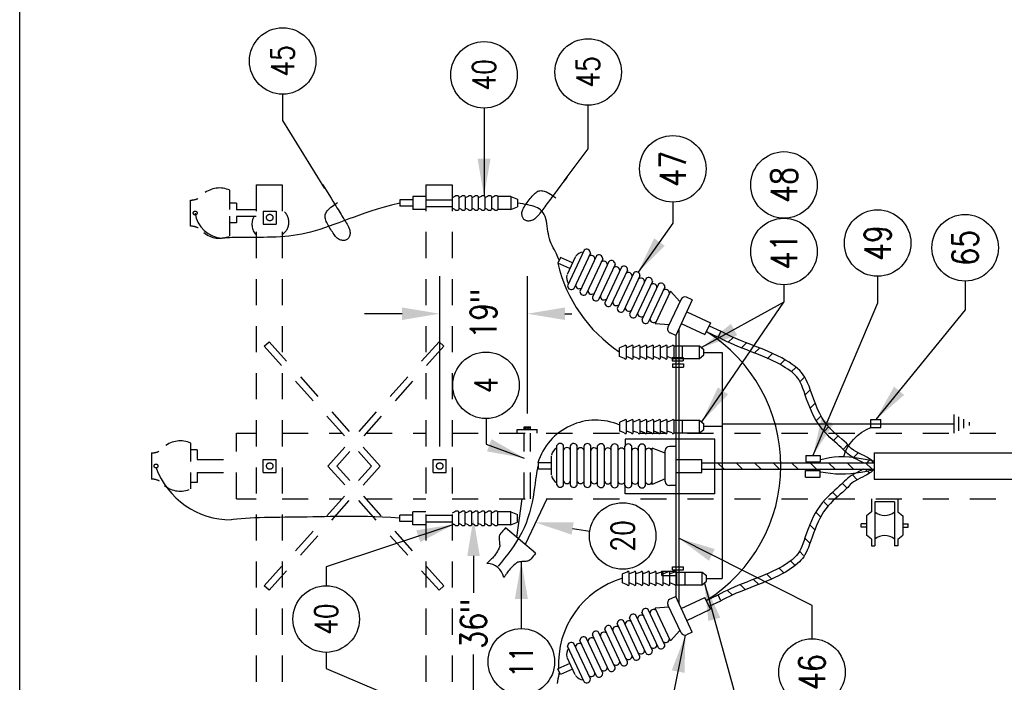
# Model space of a CAD drawing. Extents: x 0 to 7.1, y 0 to 9.85.
# Tile 2 of 4: x 0 to 4.71, y 1.77 to 4.94. Entities that reach past the tile are written whole.
import ezdxf
from ezdxf.enums import TextEntityAlignment as Align

# ---------------------------------------------------------------- set-up
doc = ezdxf.new("R2010")
doc.units = 0
doc.header["$MEASUREMENT"] = 0
doc.linetypes.add('HIDDEN2', pattern=[0.1875, 0.125, -0.0625])
doc.layers.get('0').update_dxf_attribs({"color": 2, "linetype": 'CONTINUOUS'})
doc.layers.add('E-DETL', color=2, linetype='CONTINUOUS')
doc.layers.add('E-DETL-TEXT', color=3, linetype='CONTINUOUS')
doc.styles.add('ROMANS', font='ROMANS.SHX', dxfattribs={"width": 0.8, "height": 0.109375})
doc.styles.get("Standard").update_dxf_attribs({"font": 'ROMANS.SHX', "width": 0.8, "height": 0.125})
doc.dimstyles.get("Standard").update_dxf_attribs({"dimtxt": 0.18, "dimasz": 0.18, "dimexe": 0.18, "dimexo": 0.0625, "dimgap": 0.09, "dimtad": 0, "dimtih": 1, "dimtoh": 1, "dimdec": 4, "dimzin": 0, "dimdsep": 46, "dimtxsty": 'Standard', "dimcen": 0.09, "dimadec": 0, "dimazin": 0, "dimtfac": 1, "dimtdec": 4, "dimtofl": 0, "dimtmove": 0, "dimatfit": 3, "dimfxl": 0, "dimtolj": 1, "dimtzin": 0, "dimarcsym": 0})

# ---------------------------------------------------------------- blocks, each defined once
blk = doc.blocks.new('LOOP')
at = {"color": 0, "linetype": 'Continuous'}
blk.add_lwpolyline([(-1.119, 0), (-1.115, 0), (-0.947, 0), (-0.809, 0), (-0.694, 0), (-0.6, 0), (-0.523, 0), (-0.456, 0), (-0.397, 0), (-0.341, 0), (-0.288, 0), (-0.238, 0), (-0.189, 0), (-0.142, 0), (-0.097, 0), (-0.053, 0), (-0.01, 0), (0.033, 0), (0.074, 0), (0.114, -0.001), (0.153, -0.003), (0.19, -0.006), (0.226, -0.011), (0.259, -0.017), (0.289, -0.025), (0.317, -0.036), (0.343, -0.048), (0.365, -0.063), (0.386, -0.079), (0.403, -0.095), (0.419, -0.113), (0.432, -0.131), (0.442, -0.15), (0.45, -0.168), (0.456, -0.186), (0.46, -0.204), (0.461, -0.223), (0.46, -0.241), (0.456, -0.259), (0.45, -0.277), (0.442, -0.295), (0.432, -0.313), (0.419, -0.331), (0.404, -0.348), (0.387, -0.365), (0.367, -0.38), (0.345, -0.394), (0.32, -0.406), (0.293, -0.416), (0.264, -0.425), (0.232, -0.431), (0.198, -0.435), (0.162, -0.438), (0.124, -0.44), (0.086, -0.441), (0.045, -0.441), (0.004, -0.441), (-0.038, -0.441), (-0.08, -0.441), (-0.122, -0.44), (-0.163, -0.438), (-0.202, -0.435), (-0.24, -0.43), (-0.275, -0.424), (-0.307, -0.416), (-0.336, -0.405), (-0.362, -0.392), (-0.384, -0.377), (-0.404, -0.359), (-0.421, -0.339), (-0.436, -0.316), (-0.45, -0.292), (-0.461, -0.264), (-0.471, -0.235), (-0.48, -0.202), (-0.488, -0.166), (-0.494, -0.125), (-0.499, -0.08), (-0.502, -0.03), (-0.505, 0.027), (-0.505, 0.09)], dxfattribs=at)

msp = doc.modelspace()

# ---------------------------------------------------------------- linework, layer by layer
at = {"layer": 'E-DETL'}
for p, q in [((0, 0), (0, 9.8484)), ((3.2826, 3.4489), (3.3392, 3.4225)), ((3.2958, 3.4772), (3.3524, 3.4508)), ((3.3524, 3.4508), (3.3392, 3.4225)), ((3.3879, 3.3979), (3.4115, 3.4214)), ((3.4501, 3.3717), (3.4742, 3.3958)), ((3.2708, 3.3494), (3.3592, 3.3494)), ((3.3592, 3.3494), (3.3592, 2.2697)), ((3.5122, 3.3454), (3.537, 3.3702)), ((3.5741, 3.3189), (3.5997, 3.3446)), ((3.6353, 3.2917), (3.6574, 3.3138)), ((3.6885, 3.2566), (3.71, 3.2781)), ((3.7297, 3.2093), (3.7515, 3.2312)), ((3.7552, 3.1465), (3.7799, 3.1712)), ((3.7797, 3.0826), (3.8052, 3.1081)), ((3.8099, 3.0244), (3.832, 3.0465)), ((4.0685, 3.0286), (4.1164, 3.0286)), ((4.0685, 2.9913), (4.0685, 3.0286)), ((4.1164, 2.9913), (4.1164, 3.0286)), ((4.4682, 2.9638), (4.4682, 3.0533)), ((4.4899, 2.9748), (4.4899, 3.0423)), ((4.5141, 2.9871), (4.5141, 3.0301)), ((4.5408, 3.0006), (4.5408, 3.0165)), ((3.2705, 2.9967), (3.3592, 2.9967)), ((3.3595, 3.0084), (4.4669, 3.0084)), ((3.8473, 2.9734), (3.8688, 2.9949)), ((4.0685, 2.9913), (4.1164, 2.9913)), ((2.8942, 2.9344), (2.8942, 2.9012)), ((3.3238, 2.9344), (2.8942, 2.9344)), ((3.3238, 2.6737), (3.3238, 2.9344)), ((3.8906, 2.9283), (3.9125, 2.9502)), ((3.9365, 2.8858), (3.958, 2.9073)), ((3.7577, 2.8577), (3.7577, 2.8264)), ((3.7577, 2.8577), (3.8277, 2.8577)), ((3.7577, 2.8264), (3.8277, 2.8264)), ((3.8277, 2.8577), (3.8277, 2.8264)), ((3.9855, 2.8465), (4.0093, 2.8702)), ((4.0497, 2.8223), (4.066, 2.8385)), ((4.0855, 2.8692), (4.0855, 2.7442)), ((4.0855, 2.8692), (4.9428, 2.8692)), ((3.2613, 2.8223), (3.3238, 2.8223)), ((3.2613, 2.791), (3.3238, 2.791)), ((3.3238, 2.8223), (4.0855, 2.8223)), ((3.3238, 2.791), (4.0855, 2.791)), ((3.3679, 2.791), (3.3367, 2.8223)), ((3.4563, 2.791), (3.4251, 2.8223)), ((3.5447, 2.791), (3.5135, 2.8223)), ((3.6331, 2.791), (3.6019, 2.8223)), ((3.7215, 2.791), (3.6903, 2.8223)), ((3.7575, 2.7536), (3.7575, 2.7848)), ((3.7575, 2.7848), (3.8275, 2.7848)), ((3.8099, 2.791), (3.7786, 2.8223)), ((3.8275, 2.7536), (3.8275, 2.7848)), ((3.8983, 2.791), (3.867, 2.8223)), ((3.9867, 2.791), (3.9554, 2.8223)), ((4.0429, 2.791), (4.0621, 2.7718)), ((4.0751, 2.791), (4.0438, 2.8223)), ((3.7575, 2.7536), (3.8275, 2.7536)), ((3.9817, 2.7638), (4.0042, 2.7413)), ((4.0855, 2.7442), (5.0303, 2.7442)), ((2.8942, 2.6737), (2.8942, 2.7132)), ((3.9326, 2.7245), (3.9541, 2.703)), ((3.3238, 2.6737), (2.8942, 2.6737)), ((3.8434, 2.637), (3.8649, 2.6154)), ((3.8867, 2.682), (3.9086, 2.6601)), ((4.073, 2.6504), (4.073, 2.5879)), ((4.198, 2.6504), (4.198, 2.5879)), ((4.1828, 2.6352), (4.0882, 2.6352)), ((4.0882, 2.6352), (4.0882, 2.4258)), ((4.1828, 2.6352), (4.1828, 2.4258)), ((3.806, 2.586), (3.8282, 2.5638)), ((4.073, 2.5879), (4.048, 2.5691)), ((4.048, 2.5691), (4.048, 2.4759)), ((4.198, 2.5879), (4.2229, 2.5691)), ((4.2229, 2.5691), (4.2229, 2.4759)), ((3.7758, 2.5278), (3.8014, 2.5022)), ((4.0234, 2.5144), (4.0234, 2.5296)), ((4.048, 2.5296), (4.0234, 2.5296)), ((4.048, 2.5144), (4.0234, 2.5144)), ((4.2229, 2.5296), (4.2475, 2.5296)), ((4.2229, 2.5144), (4.2475, 2.5144)), ((4.2475, 2.5144), (4.2475, 2.5296)), ((3.7513, 2.4639), (3.776, 2.4392)), ((4.073, 2.4571), (4.048, 2.4759)), ((4.073, 2.4571), (4.073, 2.4258)), ((4.198, 2.4571), (4.2229, 2.4759)), ((4.198, 2.4571), (4.198, 2.4258)), ((3.7258, 2.401), (3.7476, 2.3791)), ((4.073, 2.4258), (4.0882, 2.4258)), ((4.198, 2.4258), (4.1828, 2.4258)), ((3.6847, 2.3537), (3.7062, 2.3322)), ((3.6314, 2.3186), (3.6535, 2.2965)), ((3.2843, 2.2697), (3.3592, 2.2697)), ((3.5083, 2.2649), (3.5331, 2.2401)), ((3.5702, 2.2914), (3.5958, 2.2658)), ((3.384, 2.2125), (3.4076, 2.1889)), ((3.4462, 2.2386), (3.4703, 2.2145)), ((3.2826, 2.1644), (3.3392, 2.1908)), ((3.3524, 2.1625), (3.3392, 2.1908)), ((3.2958, 2.1361), (3.3524, 2.1625))]:
    msp.add_line(p, q, dxfattribs=at)
at = {"layer": 'E-DETL', "linetype": 'HIDDEN2'}
for p, q in [((1.1299, 4.1504), (1.2549, 4.1504)), ((1.1299, 4.1504), (1.1299, 1.4629)), ((1.2549, 4.1504), (1.2549, 1.4629)), ((1.9424, 4.1504), (2.0674, 4.1504)), ((1.9424, 4.1504), (1.9424, 1.4629)), ((2.0674, 4.1504), (2.0674, 1.4629)), ((1.0049, 4.0322), (1.0049, 4.1246)), ((0.8174, 3.9528), (0.8174, 4.0778)), ((1.0362, 4.0623), (1.0049, 4.0623)), ((1.0362, 4.0623), (1.0362, 4.031)), ((1.0362, 4.0466), (1.0362, 4.031)), ((1.1299, 4.031), (1.0362, 4.031)), ((1.1641, 4.0254), (1.2266, 4.0254)), ((1.1641, 4.0254), (1.1641, 3.9629)), ((1.2266, 4.0254), (1.2266, 3.9629)), ((1.0049, 3.906), (1.0049, 4.0005)), ((1.0362, 3.9684), (1.0049, 3.9684)), ((1.0362, 3.9997), (1.0362, 3.9684)), ((1.1299, 3.9997), (1.0362, 3.9997)), ((1.1641, 3.9629), (1.2266, 3.9629)), ((1.1691, 3.3796), (1.1924, 3.4004)), ((1.1924, 3.4004), (1.7237, 2.8067)), ((2.0049, 3.4004), (1.4737, 2.8067)), ((2.0282, 3.3796), (2.0049, 3.4004)), ((1.1691, 3.3796), (1.6817, 2.8067)), ((2.0282, 3.3796), (1.5156, 2.8067)), ((1.0362, 2.9629), (1.1299, 2.9629)), ((1.0362, 2.6504), (1.0362, 2.9629)), ((1.2549, 2.9629), (1.5419, 2.9629)), ((1.6554, 2.9629), (1.9424, 2.9629)), ((2.0674, 2.9629), (4.9865, 2.9629)), ((0.8174, 2.916), (0.8174, 2.8282)), ((0.8487, 2.8847), (0.8174, 2.8847)), ((0.8487, 2.8847), (0.8487, 2.8379)), ((0.6299, 2.8692), (0.6299, 2.7442)), ((0.8487, 2.8379), (1.0362, 2.8379)), ((1.1641, 2.7754), (1.1641, 2.8379)), ((1.1641, 2.8379), (1.2266, 2.8379)), ((1.2266, 2.7754), (1.2266, 2.8379)), ((1.9766, 2.7754), (1.9766, 2.8379)), ((1.9766, 2.8379), (2.0391, 2.8379)), ((2.0391, 2.7754), (2.0391, 2.8379)), ((1.1691, 2.2337), (1.6817, 2.8067)), ((1.1924, 2.2129), (1.7237, 2.8067)), ((2.0049, 2.2129), (1.4737, 2.8067)), ((2.0282, 2.2337), (1.5156, 2.8067)), ((0.8174, 2.7754), (0.8174, 2.6974)), ((0.8487, 2.7754), (0.8487, 2.7286)), ((0.8487, 2.7754), (1.0362, 2.7754)), ((1.1641, 2.7754), (1.2266, 2.7754)), ((1.9766, 2.7754), (2.0391, 2.7754)), ((0.8487, 2.7286), (0.8174, 2.7286)), ((1.0362, 2.6504), (1.1299, 2.6504)), ((1.2549, 2.6504), (1.5419, 2.6504)), ((1.6554, 2.6504), (1.9424, 2.6504)), ((2.0674, 2.6504), (4.9865, 2.6504)), ((1.1924, 2.2129), (1.1691, 2.2337)), ((2.0049, 2.2129), (2.0282, 2.2337))]:
    msp.add_line(p, q, dxfattribs=at)
at = {"layer": 'E-DETL', "color": 4}
for p, q in [((1.8174, 4.0787), (1.8174, 4.0487)), ((1.8799, 4.0787), (1.8174, 4.0787)), ((1.8799, 4.0487), (1.8174, 4.0487)), ((1.8799, 4.0949), (1.8799, 4.0324)), ((1.9424, 4.0949), (1.8799, 4.0949)), ((2.081, 4.0949), (2.0674, 4.0879)), ((2.1122, 4.0949), (2.0987, 4.0879)), ((2.0987, 4.0949), (2.0987, 4.0324)), ((2.1435, 4.0949), (2.1299, 4.0879)), ((2.1299, 4.0949), (2.1299, 4.0324)), ((2.1747, 4.0949), (2.1612, 4.0879)), ((2.1612, 4.0949), (2.1612, 4.0324)), ((2.206, 4.0949), (2.1924, 4.0879)), ((2.1924, 4.0949), (2.1924, 4.0324)), ((2.2372, 4.0949), (2.2237, 4.0879)), ((2.2237, 4.0949), (2.2237, 4.0324)), ((2.2685, 4.0949), (2.2549, 4.0879)), ((2.2549, 4.0949), (2.2549, 4.0324)), ((2.2862, 4.0949), (2.2862, 4.0324)), ((2.3487, 4.0949), (2.2862, 4.0949)), ((2.3487, 4.0949), (2.3799, 4.0816)), ((2.3487, 4.0949), (2.3487, 4.0324)), ((2.3799, 4.0816), (2.3799, 4.0457)), ((1.9424, 4.0324), (1.8799, 4.0324)), ((2.081, 4.0325), (2.0674, 4.0395)), ((2.1122, 4.0325), (2.0987, 4.0395)), ((2.1435, 4.0325), (2.1299, 4.0395)), ((2.1747, 4.0325), (2.1612, 4.0395)), ((2.206, 4.0325), (2.1924, 4.0395)), ((2.2372, 4.0325), (2.2237, 4.0395)), ((2.2685, 4.0325), (2.2549, 4.0395)), ((2.3487, 4.0324), (2.2862, 4.0324)), ((2.3487, 4.0324), (2.3799, 4.0457)), ((2.6988, 3.8383), (2.6193, 3.6679)), ((2.7283, 3.8242), (2.649, 3.6543)), ((2.5861, 3.8037), (2.5734, 3.7765)), ((2.63, 3.7501), (2.5734, 3.7765)), ((2.6427, 3.7772), (2.5861, 3.8037)), ((2.6556, 3.8048), (2.6172, 3.7225)), ((2.7581, 3.8113), (2.6786, 3.6409)), ((2.7876, 3.7972), (2.7083, 3.6273)), ((2.8174, 3.7842), (2.7379, 3.6139)), ((2.8469, 3.7702), (2.7676, 3.6003)), ((2.8767, 3.7572), (2.7972, 3.5868)), ((2.9062, 3.7432), (2.8269, 3.5732)), ((2.936, 3.7302), (2.8565, 3.5598)), ((2.9655, 3.7162), (2.8862, 3.5462)), ((2.9953, 3.7032), (2.9158, 3.5328)), ((3.0248, 3.6891), (2.9455, 3.5192)), ((3.0546, 3.6761), (2.9751, 3.5058)), ((3.0841, 3.6621), (3.0048, 3.4922)), ((3.1109, 3.6427), (3.0379, 3.4862)), ((3.1565, 3.5925), (3.1109, 3.6427)), ((3.1617, 3.6038), (3.0994, 3.4702)), ((3.2155, 3.6008), (3.1363, 3.4309)), ((3.2155, 3.6008), (3.1883, 3.6135)), ((3.1891, 3.5442), (3.3024, 3.4914)), ((3.1047, 3.4815), (3.0379, 3.4862)), ((3.1627, 3.4875), (3.276, 3.4347)), ((3.3024, 3.4914), (3.276, 3.4347)), ((3.1363, 3.4309), (3.1091, 3.4436)), ((3.1511, 3.4627), (3.1511, 2.1506)), ((3.1363, 3.4309), (3.1363, 2.9004)), ((2.8912, 3.3813), (2.8682, 3.3722)), ((2.8682, 3.3295), (2.8682, 3.3722)), ((2.9007, 3.3204), (2.9007, 3.3813)), ((2.9237, 3.3813), (2.9007, 3.3722)), ((2.9332, 3.3204), (2.9332, 3.3813)), ((2.9562, 3.3813), (2.9332, 3.3722)), ((2.9657, 3.3204), (2.9657, 3.3813)), ((2.9887, 3.3813), (2.9657, 3.3722)), ((2.9982, 3.3204), (2.9982, 3.3813)), ((3.0212, 3.3813), (2.9982, 3.3722)), ((3.0307, 3.3204), (3.0307, 3.3813)), ((3.0537, 3.3813), (3.0307, 3.3722)), ((3.0632, 3.3204), (3.0632, 3.3813)), ((3.0862, 3.3813), (3.0632, 3.3722)), ((3.0957, 3.3204), (3.0957, 3.3813)), ((3.1187, 3.3813), (3.0957, 3.3722)), ((3.1282, 3.3813), (3.25, 3.3813)), ((3.1282, 3.3204), (3.1282, 3.3813)), ((3.1688, 3.3204), (3.1688, 3.3813)), ((3.25, 3.3204), (3.25, 3.3813)), ((3.25, 3.3813), (3.2703, 3.3643)), ((3.2703, 3.3374), (3.2703, 3.3643)), ((2.8912, 3.3204), (2.8682, 3.3295)), ((2.9237, 3.3204), (2.9007, 3.3295)), ((2.9562, 3.3204), (2.9332, 3.3295)), ((2.9887, 3.3204), (2.9657, 3.3295)), ((3.0212, 3.3204), (2.9982, 3.3295)), ((3.0537, 3.3204), (3.0307, 3.3295)), ((3.0862, 3.3204), (3.0632, 3.3295)), ((3.1187, 3.3204), (3.0957, 3.3295)), ((3.1197, 3.3249), (3.1197, 3.3099)), ((3.1197, 3.3249), (3.1719, 3.3249)), ((3.1197, 3.3099), (3.1719, 3.3099)), ((3.1282, 3.3204), (3.25, 3.3204)), ((3.1719, 3.3249), (3.1719, 3.3099)), ((3.25, 3.3204), (3.2703, 3.3374)), ((3.1206, 3.2949), (3.1206, 3.2799)), ((3.1206, 3.2949), (3.1728, 3.2949)), ((3.1206, 3.2799), (3.1728, 3.2799)), ((3.1728, 3.2949), (3.1728, 3.2799)), ((2.8916, 3.0257), (2.8685, 3.0166)), ((2.8685, 2.974), (2.8685, 3.0166)), ((2.901, 2.9648), (2.901, 3.0258)), ((2.9241, 3.0257), (2.901, 3.0166)), ((2.9335, 2.9648), (2.9335, 3.0258)), ((2.9566, 3.0257), (2.9335, 3.0166)), ((2.966, 2.9648), (2.966, 3.0258)), ((2.9891, 3.0257), (2.966, 3.0166)), ((2.9985, 2.9648), (2.9985, 3.0258)), ((3.0216, 3.0257), (2.9985, 3.0166)), ((3.031, 2.9648), (3.031, 3.0258)), ((3.0541, 3.0257), (3.031, 3.0166)), ((3.0635, 2.9648), (3.0635, 3.0258)), ((3.0866, 3.0257), (3.0635, 3.0166)), ((3.096, 2.9648), (3.096, 3.0258)), ((3.1191, 3.0257), (3.096, 3.0166)), ((3.1285, 2.9648), (3.1285, 3.0258)), ((3.1285, 3.0258), (3.2504, 3.0258)), ((3.1692, 2.9648), (3.1692, 3.0258)), ((3.2504, 3.0258), (3.2707, 3.0088)), ((3.2504, 2.9648), (3.2504, 3.0258)), ((2.3791, 2.9805), (2.4739, 2.9805)), ((2.3791, 2.9629), (2.3791, 2.9805)), ((2.4113, 2.9947), (2.4426, 2.9947)), ((2.4113, 2.9805), (2.4113, 2.9947)), ((2.4425, 2.9904), (2.4113, 2.9863)), ((2.4425, 2.9851), (2.4113, 2.981)), ((2.4426, 2.9947), (2.4115, 2.9906)), ((2.4426, 2.9805), (2.4426, 2.9947)), ((2.4739, 2.9629), (2.4739, 2.9805)), ((2.8916, 2.9649), (2.8685, 2.974)), ((2.9241, 2.9649), (2.901, 2.974)), ((2.9566, 2.9649), (2.9335, 2.974)), ((2.9891, 2.9649), (2.966, 2.974)), ((3.0216, 2.9649), (2.9985, 2.974)), ((3.0541, 2.9649), (3.031, 2.974)), ((3.0866, 2.9649), (3.0635, 2.974)), ((3.1191, 2.9649), (3.096, 2.974)), ((3.2504, 2.9648), (3.2707, 2.9818)), ((3.2707, 2.9818), (3.2707, 3.0088)), ((3.1285, 2.9648), (3.2504, 2.9648)), ((2.5676, 2.7161), (2.5676, 2.9041)), ((2.6002, 2.7163), (2.6002, 2.9038)), ((2.6327, 2.7155), (2.6327, 2.9035)), ((2.6654, 2.7158), (2.6654, 2.9033)), ((2.6979, 2.7149), (2.6979, 2.9029)), ((2.7306, 2.7152), (2.7306, 2.9027)), ((2.7631, 2.7144), (2.7631, 2.9024)), ((2.7957, 2.7146), (2.7957, 2.9021)), ((2.8282, 2.7138), (2.8282, 2.9018)), ((2.8609, 2.7141), (2.8609, 2.9016)), ((2.8934, 2.7132), (2.8934, 2.9012)), ((2.9261, 2.7135), (2.9261, 2.901)), ((2.9586, 2.7127), (2.9586, 2.9007)), ((2.9913, 2.7129), (2.9913, 2.9004)), ((3.0238, 2.7191), (3.0238, 2.8918)), ((3.0863, 2.8679), (3.0238, 2.8918)), ((3.0863, 2.7329), (3.0863, 2.8804)), ((3.1363, 2.9004), (3.1063, 2.9004)), ((3.1363, 2.9004), (3.1363, 2.7129)), ((2.5426, 2.7647), (2.5426, 2.8555)), ((3.1363, 2.8379), (3.2613, 2.8379)), ((3.2613, 2.7754), (3.2613, 2.8379)), ((2.5426, 2.8217), (2.4801, 2.8217)), ((2.4801, 2.7917), (2.4801, 2.8217)), ((2.5426, 2.7917), (2.4801, 2.7917)), ((3.0863, 2.7454), (3.0238, 2.7191)), ((3.1363, 2.7754), (3.2613, 2.7754)), ((3.1363, 2.7129), (3.1063, 2.7129)), ((3.1363, 2.7129), (3.1363, 2.1824)), ((2.4008, 2.6504), (2.3759, 2.4658)), ((2.5199, 2.6504), (2.4161, 2.432)), ((1.8174, 2.5417), (1.8174, 2.5717)), ((1.8799, 2.5717), (1.8174, 2.5717)), ((1.8799, 2.5254), (1.8799, 2.5879)), ((1.9424, 2.5879), (1.8799, 2.5879)), ((2.081, 2.5879), (2.0674, 2.5809)), ((2.1122, 2.5879), (2.0987, 2.5809)), ((2.0987, 2.5254), (2.0987, 2.5879)), ((2.1435, 2.5879), (2.1299, 2.5809)), ((2.1299, 2.5254), (2.1299, 2.5879)), ((2.1747, 2.5879), (2.1612, 2.5809)), ((2.1612, 2.5254), (2.1612, 2.5879)), ((2.206, 2.5879), (2.1924, 2.5809)), ((2.1924, 2.5254), (2.1924, 2.5879)), ((2.2372, 2.5879), (2.2237, 2.5809)), ((2.2237, 2.5254), (2.2237, 2.5879)), ((2.2685, 2.5879), (2.2549, 2.5809)), ((2.2549, 2.5254), (2.2549, 2.5879)), ((2.2862, 2.5254), (2.2862, 2.5879)), ((2.3487, 2.5879), (2.2862, 2.5879)), ((2.3487, 2.5879), (2.3799, 2.5746)), ((2.3487, 2.5254), (2.3487, 2.5879)), ((2.3799, 2.5387), (2.3799, 2.5746)), ((1.8799, 2.5417), (1.8174, 2.5417)), ((1.9424, 2.5254), (1.8799, 2.5254)), ((2.081, 2.5255), (2.0674, 2.5324)), ((2.1122, 2.5255), (2.0987, 2.5324)), ((2.1435, 2.5255), (2.1299, 2.5324)), ((2.1747, 2.5255), (2.1612, 2.5324)), ((2.206, 2.5255), (2.1924, 2.5324)), ((2.2372, 2.5255), (2.2237, 2.5324)), ((2.2685, 2.5255), (2.2549, 2.5324)), ((2.3487, 2.5254), (2.2862, 2.5254)), ((2.4661, 2.39), (2.3225, 2.5106)), ((2.3487, 2.5254), (2.3799, 2.5387)), ((3.1206, 2.325), (3.1728, 2.325)), ((3.1206, 2.31), (3.1206, 2.325)), ((3.1206, 2.31), (3.1728, 2.31)), ((3.1728, 2.31), (3.1728, 2.325)), ((2.9043, 2.2998), (2.8812, 2.2907)), ((2.8812, 2.248), (2.8812, 2.2907)), ((2.9368, 2.2998), (2.9137, 2.2907)), ((2.9137, 2.2389), (2.9137, 2.2998)), ((2.9693, 2.2998), (2.9462, 2.2907)), ((2.9462, 2.2389), (2.9462, 2.2998)), ((3.0018, 2.2998), (2.9787, 2.2907)), ((2.9787, 2.2389), (2.9787, 2.2998)), ((3.0343, 2.2998), (3.0112, 2.2907)), ((3.0112, 2.2389), (3.0112, 2.2998)), ((3.0668, 2.2998), (3.0437, 2.2907)), ((3.0437, 2.2389), (3.0437, 2.2998)), ((3.0707, 2.3036), (3.1387, 2.3036)), ((3.0707, 2.2841), (3.0707, 2.3036)), ((3.0707, 2.2841), (3.1387, 2.2841)), ((3.0993, 2.2998), (3.0762, 2.2907)), ((3.0762, 2.2389), (3.0762, 2.2998)), ((3.1318, 2.2998), (3.1087, 2.2907)), ((3.1087, 2.2389), (3.1087, 2.2998)), ((3.1387, 2.2841), (3.1387, 2.3036)), ((3.1412, 2.2389), (3.1412, 2.2998)), ((3.1412, 2.2998), (3.2631, 2.2998)), ((3.1818, 2.2389), (3.1818, 2.2998)), ((3.2631, 2.2998), (3.2834, 2.2828)), ((3.2631, 2.2389), (3.2631, 2.2998)), ((3.2834, 2.2559), (3.2834, 2.2828)), ((2.9043, 2.2389), (2.8812, 2.248)), ((2.9368, 2.2389), (2.9137, 2.248)), ((2.9693, 2.2389), (2.9462, 2.248)), ((3.0018, 2.2389), (2.9787, 2.248)), ((3.0343, 2.2389), (3.0112, 2.248)), ((3.0668, 2.2389), (3.0437, 2.248)), ((3.0993, 2.2389), (3.0762, 2.248)), ((3.1318, 2.2389), (3.1087, 2.248)), ((3.1412, 2.2389), (3.2631, 2.2389)), ((3.2631, 2.2389), (3.2834, 2.2559)), ((3.1363, 2.1824), (3.1091, 2.1697)), ((3.2155, 2.0125), (3.1363, 2.1824)), ((3.1627, 2.1258), (3.276, 2.1786)), ((3.3024, 2.1219), (3.276, 2.1786)), ((3.0841, 1.9512), (3.0048, 2.1211)), ((3.1047, 2.1318), (3.0379, 2.1271)), ((3.1109, 1.9706), (3.0379, 2.1271)), ((3.1617, 2.0095), (3.0994, 2.1431)), ((3.1891, 2.0691), (3.3024, 2.1219)), ((2.9953, 1.9101), (2.9158, 2.0805)), ((3.0248, 1.9242), (2.9455, 2.0941)), ((3.0546, 1.9372), (2.9751, 2.1075)), ((2.8767, 1.8561), (2.7972, 2.0265)), ((2.9062, 1.8701), (2.8269, 2.0401)), ((2.936, 1.8831), (2.8565, 2.0535)), ((2.9655, 1.8971), (2.8862, 2.0671)), ((2.7876, 1.8161), (2.7083, 1.986)), ((2.8174, 1.8291), (2.7379, 1.9995)), ((2.8469, 1.8431), (2.7676, 2.013)), ((3.1565, 2.0208), (3.1109, 1.9706)), ((3.2155, 2.0125), (3.1883, 1.9998)), ((2.6988, 1.775), (2.6193, 1.9454)), ((2.7283, 1.7891), (2.649, 1.959)), ((2.7581, 1.8021), (2.6786, 1.9724)), ((2.6556, 1.8085), (2.6172, 1.8908)), ((2.63, 1.8633), (2.5734, 1.8368)), ((2.5861, 1.8096), (2.5734, 1.8368)), ((2.6427, 1.8361), (2.5861, 1.8096))]:
    msp.add_line(p, q, dxfattribs=at)
at = {"layer": 'E-DETL', "color": 4, "linetype": 'HIDDEN2'}
for p, q in [((1.9438, 4.0785), (2.0677, 4.0785)), ((1.9438, 4.0473), (2.0677, 4.0473)), ((2.4113, 2.6504), (2.4113, 2.9629)), ((2.4426, 2.6504), (2.4426, 2.9629)), ((1.9438, 2.5715), (2.0677, 2.5715)), ((1.9438, 2.5403), (2.0677, 2.5403))]:
    msp.add_line(p, q, dxfattribs=at)
at = {"layer": 'E-DETL'}
for points in [[(1.8174, 4.0637), (1.7781, 4.0533), (1.7422, 4.0433), (1.7094, 4.0336), (1.679, 4.0241), (1.6508, 4.0149), (1.6242, 4.0058), (1.5988, 3.9967), (1.5742, 3.9877), (1.55, 3.9786), (1.5261, 3.9696), (1.5026, 3.9609), (1.4794, 3.9524), (1.4567, 3.9444), (1.4343, 3.9369), (1.4122, 3.9301), (1.3906, 3.924), (1.3694, 3.9189), (1.3486, 3.9145), (1.328, 3.911), (1.3075, 3.908), (1.2873, 3.9057), (1.267, 3.9038), (1.2468, 3.9023), (1.2264, 3.9012), (1.206, 3.9003), (1.1855, 3.8997), (1.1652, 3.8992), (1.1452, 3.8989), (1.1257, 3.8987), (1.1069, 3.8986), (1.0889, 3.8986), (1.0719, 3.8986), (1.056, 3.8986), (1.0411, 3.8985), (1.0273, 3.8984), (1.0145, 3.8983), (1.0024, 3.8979), (0.9912, 3.8975), (0.9807, 3.8968), (0.9709, 3.896), (0.968, 3.8956)], [(2.5797, 3.7901), (2.5766, 3.7974), (2.5733, 3.8049), (2.5698, 3.8127), (2.5659, 3.8209), (2.5615, 3.8297), (2.5565, 3.8392), (2.5511, 3.8493), (2.5458, 3.8599), (2.5407, 3.8708), (2.5362, 3.8819), (2.5326, 3.8932), (2.5297, 3.9046), (2.5274, 3.9162), (2.5255, 3.928), (2.5238, 3.9401), (2.5221, 3.9525), (2.5202, 3.965), (2.518, 3.9771), (2.5153, 3.9887), (2.5119, 3.9993), (2.5076, 4.0088), (2.5025, 4.0171), (2.4967, 4.0243), (2.4903, 4.0304), (2.4833, 4.0357), (2.4759, 4.0401), (2.4679, 4.0438), (2.4594, 4.047), (2.4501, 4.0497), (2.44, 4.0522), (2.429, 4.0546), (2.4174, 4.057), (2.4052, 4.0592), (2.3926, 4.0615), (2.3799, 4.0637)], [(4.0829, 2.8223), (4.0785, 2.8272), (4.0737, 2.8323), (4.0678, 2.8375), (4.0603, 2.8429), (4.0507, 2.8487), (4.0387, 2.855), (4.0252, 2.8615), (4.0112, 2.8684), (3.9976, 2.8756), (3.9856, 2.8829), (3.9759, 2.8904), (3.9678, 2.8983), (3.9602, 2.9065), (3.9521, 2.9155), (3.9425, 2.9251), (3.9306, 2.9358), (3.917, 2.9474), (3.9022, 2.9599), (3.8872, 2.9735), (3.8727, 2.9881), (3.8592, 3.0038), (3.8468, 3.0207), (3.8354, 3.0387), (3.8248, 3.0581), (3.8149, 3.079), (3.8056, 3.1012), (3.7969, 3.124), (3.7887, 3.1466), (3.781, 3.1681), (3.7738, 3.1877), (3.767, 3.2046), (3.7603, 3.2191), (3.7535, 3.2317), (3.7462, 3.243), (3.7382, 3.2534), (3.7292, 3.2634), (3.7189, 3.2731), (3.7072, 3.2827), (3.6939, 3.2925), (3.6789, 3.3024), (3.6619, 3.3127), (3.6431, 3.3233), (3.6224, 3.334), (3.5998, 3.3448), (3.5755, 3.3556), (3.5496, 3.3662), (3.5228, 3.3766), (3.496, 3.3868), (3.47, 3.3967), (3.4458, 3.4063), (3.424, 3.4156), (3.4043, 3.4247), (3.3861, 3.4335), (3.369, 3.4422), (3.3524, 3.4508)], [(4.0339, 2.8223), (4.0239, 2.8272), (4.0124, 2.8327), (4.0001, 2.8387), (3.988, 2.845), (3.9767, 2.8515), (3.9671, 2.8582), (3.9587, 2.8651), (3.951, 2.8722), (3.9436, 2.8796), (3.9359, 2.8873), (3.9274, 2.8953), (3.9182, 2.9037), (3.9082, 2.9126), (3.8975, 2.9222), (3.886, 2.9325), (3.8739, 2.9436), (3.8615, 2.9557), (3.8489, 2.9688), (3.8366, 2.9829), (3.8248, 2.9981), (3.8138, 3.0144), (3.8036, 3.0317), (3.7941, 3.0499), (3.7853, 3.0687), (3.7771, 3.088), (3.7694, 3.1075), (3.7623, 3.1268), (3.7558, 3.1453), (3.7497, 3.1625), (3.7442, 3.1778), (3.7391, 3.1908), (3.7342, 3.2018), (3.7295, 3.2112), (3.7246, 3.2194), (3.7195, 3.2268), (3.7138, 3.2339), (3.7075, 3.2408), (3.7004, 3.2476), (3.6924, 3.2545), (3.6833, 3.2615), (3.673, 3.2689), (3.6615, 3.2766), (3.6486, 3.2845), (3.6342, 3.2927), (3.6182, 3.3011), (3.6007, 3.3097), (3.5818, 3.3184), (3.5618, 3.3271), (3.5409, 3.3358), (3.5194, 3.3444), (3.4976, 3.3529), (3.4758, 3.3613), (3.4545, 3.3695), (3.4341, 3.3776), (3.4151, 3.3855), (3.3976, 3.3932), (3.3816, 3.4008), (3.3666, 3.4083), (3.3522, 3.4157), (3.338, 3.4231)], [(3.9405, 2.8512), (3.9458, 2.8723), (3.9558, 2.8935), (3.9698, 2.9142), (3.9868, 2.934), (4.006, 2.9521), (4.0266, 2.9681), (4.0477, 2.9814), (4.0685, 2.9913)], [(4.0855, 2.8297), (4.0518, 2.8364), (4.0227, 2.8418), (3.9943, 2.8464), (3.967, 2.8497), (3.9411, 2.8512), (3.9168, 2.8508), (3.894, 2.8487), (3.8722, 2.8452), (3.8511, 2.841), (3.8303, 2.8363)], [(2.4801, 2.8067), (2.4793, 2.8065), (2.4786, 2.8061), (2.4778, 2.805), (2.4769, 2.8032), (2.4759, 2.8001), (2.4748, 2.7957), (2.4736, 2.7895), (2.4721, 2.7813), (2.4706, 2.7708), (2.4687, 2.7578), (2.4667, 2.742), (2.4643, 2.7236), (2.4614, 2.7033), (2.4581, 2.6811), (2.4541, 2.6577), (2.4493, 2.6333), (2.4438, 2.6084), (2.4373, 2.5833), (2.4298, 2.5584), (2.4211, 2.5341), (2.4113, 2.5107), (2.4003, 2.4882), (2.3884, 2.4665), (2.3756, 2.4455), (2.3621, 2.425), (2.348, 2.4051), (2.3334, 2.3855), (2.3184, 2.3663), (2.3031, 2.3472), (2.2878, 2.3283)], [(4.0339, 2.791), (4.0239, 2.7861), (4.0124, 2.7806), (4.0001, 2.7746), (3.988, 2.7684), (3.9767, 2.7618), (3.9671, 2.7551), (3.9587, 2.7482), (3.951, 2.7411), (3.9436, 2.7337), (3.9359, 2.726), (3.9274, 2.7181), (3.9182, 2.7096), (3.9082, 2.7007), (3.8975, 2.6911), (3.886, 2.6808), (3.8739, 2.6697), (3.8615, 2.6576), (3.8489, 2.6445), (3.8366, 2.6304), (3.8248, 2.6152), (3.8138, 2.5989), (3.8036, 2.5816), (3.7941, 2.5634), (3.7853, 2.5446), (3.7771, 2.5253), (3.7694, 2.5058), (3.7623, 2.4865), (3.7558, 2.468), (3.7497, 2.4508), (3.7442, 2.4355), (3.7391, 2.4225), (3.7342, 2.4115), (3.7295, 2.4021), (3.7246, 2.3939), (3.7195, 2.3865), (3.7138, 2.3794), (3.7075, 2.3725), (3.7004, 2.3657), (3.6924, 2.3588), (3.6833, 2.3518), (3.673, 2.3444), (3.6615, 2.3367), (3.6486, 2.3288), (3.6342, 2.3206), (3.6182, 2.3122), (3.6007, 2.3036), (3.5818, 2.295), (3.5618, 2.2862), (3.5409, 2.2775), (3.5194, 2.2689), (3.4976, 2.2604), (3.4758, 2.252), (3.4545, 2.2438), (3.4341, 2.2357), (3.4151, 2.2278), (3.3976, 2.2201), (3.3816, 2.2125), (3.3666, 2.205), (3.3522, 2.1976), (3.338, 2.1902)], [(4.0846, 2.791), (4.0701, 2.7778), (4.0644, 2.7735), (4.0576, 2.7689), (4.0495, 2.7641), (4.0401, 2.7591), (4.0294, 2.7537), (4.018, 2.7482), (4.0065, 2.7424), (3.9955, 2.7365), (3.9858, 2.7305), (3.9778, 2.7244), (3.9711, 2.7181), (3.9649, 2.7115), (3.9586, 2.7046), (3.9515, 2.6972), (3.943, 2.6892), (3.9333, 2.6806), (3.9227, 2.6714), (3.9114, 2.6616), (3.8997, 2.6512), (3.888, 2.6401), (3.8763, 2.6283), (3.8649, 2.6158), (3.854, 2.6024), (3.8437, 2.5881), (3.8342, 2.5728), (3.8255, 2.5566), (3.8173, 2.5397), (3.8097, 2.5222), (3.8025, 2.5041), (3.7956, 2.4857), (3.789, 2.4674), (3.7826, 2.4497), (3.7766, 2.433), (3.7708, 2.4178), (3.7652, 2.4045), (3.7597, 2.3929), (3.7542, 2.3826), (3.7483, 2.3733), (3.742, 2.3646), (3.7351, 2.3564), (3.7274, 2.3483), (3.7189, 2.3404), (3.7095, 2.3325), (3.699, 2.3245), (3.6874, 2.3163), (3.6746, 2.308), (3.6605, 2.2995), (3.6451, 2.291), (3.6283, 2.2823), (3.6101, 2.2735), (3.5906, 2.2647), (3.5703, 2.2559), (3.5492, 2.2472), (3.5277, 2.2386), (3.5061, 2.2302), (3.4848, 2.222), (3.464, 2.214), (3.4443, 2.2061), (3.4259, 2.1985), (3.4092, 2.1911), (3.3939, 2.1838), (3.3796, 2.1766), (3.3659, 2.1696), (3.3524, 2.1625)], [(4.0855, 2.7882), (4.048, 2.7807), (4.0228, 2.7759), (3.9977, 2.7719), (3.9728, 2.7688), (3.9483, 2.7671), (3.9241, 2.767), (3.9001, 2.7682), (3.8764, 2.7705), (3.8529, 2.7734), (3.8294, 2.7767)], [(1.8174, 2.5567), (1.7742, 2.5599), (1.7343, 2.5623), (1.6975, 2.564), (1.6631, 2.5651), (1.6308, 2.5657), (1.6001, 2.5659), (1.5705, 2.5658), (1.5417, 2.5656), (1.5132, 2.5652), (1.4849, 2.5648), (1.4569, 2.5643), (1.4292, 2.5638), (1.4017, 2.5633), (1.3746, 2.5628), (1.3478, 2.5624), (1.3213, 2.562), (1.2951, 2.5618), (1.2693, 2.5615), (1.2439, 2.5612), (1.2188, 2.561), (1.1943, 2.5606), (1.1702, 2.5601), (1.1467, 2.5594), (1.1237, 2.5585), (1.1013, 2.5574), (1.0796, 2.5561), (1.0587, 2.5546), (1.0388, 2.5528), (1.0201, 2.5509), (1.0114, 2.5499)], [(2.5797, 1.8232), (2.5774, 1.812), (2.5752, 1.8007), (2.573, 1.7894), (2.571, 1.7781), (2.5692, 1.7667)]]:
    msp.add_lwpolyline(points, dxfattribs=at)
at = {"layer": 'E-DETL', "color": 4}
for points in [[(2.3225, 2.5106), (2.3162, 2.5039), (2.3102, 2.4973), (2.3047, 2.491), (2.2999, 2.4852), (2.2962, 2.4799), (2.2937, 2.4753), (2.2922, 2.4711), (2.2916, 2.467), (2.2916, 2.4626), (2.2921, 2.4577), (2.2927, 2.4521), (2.2934, 2.4459), (2.294, 2.4396), (2.2946, 2.4335), (2.2949, 2.428), (2.2948, 2.4234), (2.2943, 2.4192), (2.2931, 2.4152), (2.2912, 2.4108), (2.2883, 2.4056), (2.2844, 2.3994), (2.2797, 2.3924), (2.2746, 2.3852), (2.2694, 2.3782), (2.2645, 2.372), (2.26, 2.3669), (2.256, 2.3627), (2.2524, 2.3593), (2.2492, 2.3564), (2.2463, 2.3537), (2.2436, 2.3511), (2.241, 2.3485), (2.2386, 2.3459), (2.2363, 2.3433), (2.234, 2.3408)], [(2.4661, 2.39), (2.4606, 2.3827), (2.4552, 2.3756), (2.4499, 2.3691), (2.445, 2.3634), (2.4405, 2.3589), (2.4364, 2.3556), (2.4325, 2.3534), (2.4285, 2.3521), (2.4242, 2.3514), (2.4193, 2.3509), (2.4137, 2.3505), (2.4075, 2.3502), (2.4011, 2.3497), (2.3951, 2.3492), (2.3896, 2.3486), (2.385, 2.3477), (2.381, 2.3465), (2.3772, 2.3446), (2.3733, 2.3419), (2.3687, 2.3381), (2.3632, 2.3332), (2.3572, 2.3274), (2.3509, 2.3211), (2.345, 2.3148), (2.3397, 2.3089), (2.3354, 2.3036), (2.332, 2.2989), (2.3293, 2.2948), (2.327, 2.2911), (2.3249, 2.2878), (2.3228, 2.2847), (2.3206, 2.2817), (2.3185, 2.2789), (2.3164, 2.2762), (2.3142, 2.2735)]]:
    msp.add_lwpolyline(points, dxfattribs=at)
at = {"layer": 'E-DETL', "linetype": 'HIDDEN2'}
for centre, radius in [((0.839, 4.0157), 0.00936), ((1.1954, 3.9942), 0.0156), ((0.6515, 2.807), 0.00936), ((1.1954, 2.8067), 0.0156), ((2.0079, 2.8067), 0.0156)]:
    msp.add_circle(centre, radius, dxfattribs=at)
for centre, radius, start, end in [((0.9554, 4.0172), 0.1183, 65.2514, 129.6395), ((0.8184, 4.1551), 0.0773, 269.2617, 295.3028), ((1.2143, 3.9716), 0.0722, 304.2493, 55.7501), ((1.1857, 3.9624), 0.0755, 150.3479, 222.3842), ((0.8184, 3.8755), 0.0773, 63.2527, 90.738), ((0.9554, 4.0135), 0.1183, 230.3602, 294.7483), ((0.9753, 4.0336), 0.1381, 280.8691, 281.9318), ((0.7679, 2.8085), 0.1183, 65.2514, 129.6395), ((0.6309, 2.9465), 0.0773, 269.2617, 296.155), ((0.6309, 2.6669), 0.0773, 61.195, 90.738), ((0.7679, 2.8048), 0.1183, 230.3602, 294.7483)]:
    msp.add_arc(centre, radius, start, end, dxfattribs=at)
at = {"layer": 'E-DETL', "color": 4}
for centre, radius, start, end in [((2.0899, 4.0856), 0.0129, 46.6743, 133.6347), ((2.1211, 4.0856), 0.0129, 46.6743, 133.6347), ((2.1524, 4.0856), 0.0129, 46.6743, 133.6347), ((2.1836, 4.0856), 0.0129, 46.6743, 133.6347), ((2.2149, 4.0856), 0.0129, 46.6743, 133.6347), ((2.2461, 4.0856), 0.0129, 46.6743, 133.6347), ((2.2774, 4.0856), 0.0129, 46.6743, 133.6347), ((2.0899, 4.0418), 0.0129, 226.365, 313.3254), ((2.1211, 4.0418), 0.0129, 226.365, 313.3254), ((2.1524, 4.0418), 0.0129, 226.365, 313.3254), ((2.1836, 4.0418), 0.0129, 226.365, 313.3254), ((2.2149, 4.0418), 0.0129, 226.365, 313.3254), ((2.2461, 4.0418), 0.0129, 226.365, 313.3254), ((2.2774, 4.0418), 0.0129, 226.365, 313.3254), ((2.6972, 3.7802), 0.0484, 93.5653, 145.4186), ((2.7107, 3.8251), 0.0176, 357.0851, 132.034), ((2.77, 3.7981), 0.0176, 357.0835, 132.034), ((2.7326, 3.7953), 0.0176, 357.0835, 132.0346), ((2.7919, 3.7683), 0.0176, 357.0835, 132.034), ((2.8293, 3.7711), 0.0176, 357.085, 132.0346), ((2.6628, 3.7065), 0.0484, 164.5813, 216.4347), ((2.8512, 3.7413), 0.0176, 357.0835, 132.035), ((2.8886, 3.7441), 0.0176, 357.0835, 132.0346), ((2.9105, 3.7142), 0.0176, 357.0835, 132.0346), ((2.9479, 3.7171), 0.0176, 357.0835, 132.034), ((2.675, 3.6717), 0.0176, 177.9652, 312.915), ((2.9698, 3.6872), 0.0176, 357.0835, 132.0356), ((3.0072, 3.69), 0.0176, 357.0835, 132.034), ((3.0292, 3.6602), 0.0176, 357.0836, 132.035), ((3.0665, 3.663), 0.0176, 357.0835, 132.0346), ((2.637, 3.6672), 0.0176, 177.9651, 312.915), ((2.6963, 3.6402), 0.0176, 177.9651, 312.9161), ((2.7343, 3.6447), 0.0176, 177.9652, 312.915), ((3.0885, 3.6332), 0.0176, 357.0835, 132.0356), ((2.7556, 3.6132), 0.0176, 177.9652, 312.9161), ((2.7936, 3.6176), 0.0176, 177.9652, 312.915), ((2.8149, 3.5861), 0.0176, 177.9652, 312.9161), ((2.8529, 3.5906), 0.0176, 177.9651, 312.915), ((3.1799, 3.5954), 0.02, 64.9997, 154.9997), ((2.8743, 3.5591), 0.0176, 177.9651, 312.9167), ((2.9122, 3.5636), 0.0176, 177.9651, 312.915), ((2.9336, 3.5321), 0.0176, 177.9652, 312.9161), ((2.9715, 3.5366), 0.0176, 177.9652, 312.915), ((2.9929, 3.5051), 0.0176, 177.9652, 312.9161), ((3.0308, 3.5096), 0.0176, 177.9636, 312.9161), ((3.1175, 3.4617), 0.02, 154.9997, 245), ((2.8959, 3.3788), 0.00534, 28.1537, 152.4235), ((2.9284, 3.3788), 0.00534, 28.1537, 152.4235), ((2.9609, 3.3788), 0.00534, 28.1537, 152.4235), ((2.9934, 3.3788), 0.00534, 28.1537, 152.4235), ((3.0259, 3.3788), 0.00534, 28.1537, 152.4235), ((3.0584, 3.3788), 0.00534, 28.1537, 152.4235), ((3.0909, 3.3788), 0.00534, 28.1537, 152.4235), ((3.1234, 3.3788), 0.00534, 28.1537, 152.4235), ((2.8959, 3.3229), 0.00534, 207.5762, 331.846), ((2.9284, 3.3229), 0.00534, 207.5762, 331.846), ((2.9609, 3.3229), 0.00534, 207.5762, 331.846), ((2.9934, 3.3229), 0.00534, 207.5762, 331.846), ((3.0259, 3.3229), 0.00534, 207.5762, 331.846), ((3.0584, 3.3229), 0.00534, 207.5762, 331.846), ((3.0909, 3.3229), 0.00534, 207.5762, 331.846), ((3.1234, 3.3229), 0.00534, 207.5762, 331.846), ((2.8963, 3.0232), 0.00534, 28.1537, 152.4235), ((2.9288, 3.0232), 0.00534, 28.1537, 152.4235), ((2.9613, 3.0232), 0.00534, 28.1537, 152.4235), ((2.9938, 3.0232), 0.00534, 28.1537, 152.4235), ((3.0263, 3.0232), 0.00534, 28.1537, 152.4235), ((3.0588, 3.0232), 0.00534, 28.1537, 152.4235), ((3.0913, 3.0232), 0.00534, 28.1537, 152.4235), ((3.1238, 3.0232), 0.00534, 28.1537, 152.4235), ((2.8963, 2.9673), 0.00534, 207.5762, 331.846), ((2.9288, 2.9673), 0.00534, 207.5762, 331.846), ((2.9613, 2.9673), 0.00534, 207.5762, 331.846), ((2.9938, 2.9673), 0.00534, 207.5762, 331.846), ((3.0263, 2.9673), 0.00534, 207.5762, 331.846), ((3.0588, 2.9673), 0.00534, 207.5762, 331.846), ((3.0913, 2.9673), 0.00534, 207.5762, 331.846), ((3.1238, 2.9673), 0.00534, 207.5762, 331.846), ((2.5907, 2.8507), 0.0484, 118.5653, 170.4187), ((2.5839, 2.8972), 0.0176, 22.0833, 157.0356), ((2.6164, 2.8771), 0.0176, 22.0833, 157.0356), ((2.6491, 2.8967), 0.0176, 22.0833, 157.0356), ((2.6816, 2.8765), 0.0176, 22.0833, 157.0356), ((2.7143, 2.8961), 0.0176, 22.0833, 157.0356), ((2.7468, 2.876), 0.0176, 22.0833, 157.0356), ((2.7794, 2.8955), 0.0176, 22.0833, 157.0356), ((2.8119, 2.8754), 0.0176, 22.0833, 157.0356), ((2.8446, 2.8949), 0.0176, 22.0833, 157.0356), ((2.8771, 2.8748), 0.0176, 22.0833, 157.0356), ((2.9098, 2.8944), 0.0176, 22.0833, 157.0356), ((2.9423, 2.8743), 0.0176, 22.0833, 157.0356), ((2.975, 2.8938), 0.0176, 22.0833, 157.0356), ((3.0075, 2.8737), 0.0176, 22.0833, 157.0356), ((3.1063, 2.8804), 0.02, 90, 180), ((2.5907, 2.7694), 0.0484, 189.581, 241.4344), ((2.6164, 2.7407), 0.0176, 202.9641, 337.9164), ((2.6816, 2.7401), 0.0176, 202.9641, 337.9164), ((2.7468, 2.7396), 0.0176, 202.9641, 337.9164), ((2.8119, 2.739), 0.0176, 202.9641, 337.9164), ((2.8771, 2.7384), 0.0176, 202.9641, 337.9164), ((2.9423, 2.7379), 0.0176, 202.9641, 337.9164), ((3.0075, 2.7373), 0.0176, 202.9641, 337.9164), ((3.1063, 2.7329), 0.02, 180, 269.9997), ((2.5839, 2.723), 0.0176, 202.9641, 337.9164), ((2.6491, 2.7224), 0.0176, 202.9641, 337.9164), ((2.7143, 2.7218), 0.0176, 202.9641, 337.9164), ((2.7794, 2.7212), 0.0176, 202.9641, 337.9164), ((2.8446, 2.7207), 0.0176, 202.9641, 337.9164), ((2.9098, 2.7201), 0.0176, 202.9641, 337.9164), ((2.975, 2.7195), 0.0176, 202.9641, 337.9164), ((2.0899, 2.5786), 0.0129, 46.6743, 133.6354), ((2.1211, 2.5786), 0.0129, 46.6743, 133.6354), ((2.1524, 2.5786), 0.0129, 46.6743, 133.6354), ((2.1836, 2.5786), 0.0129, 46.6743, 133.6354), ((2.2149, 2.5786), 0.0129, 46.6743, 133.6354), ((2.2461, 2.5786), 0.0129, 46.6743, 133.6354), ((2.2774, 2.5786), 0.0129, 46.6743, 133.6354), ((2.0899, 2.5348), 0.0129, 226.3643, 313.3254), ((2.1211, 2.5348), 0.0129, 226.3643, 313.3254), ((2.1524, 2.5348), 0.0129, 226.3643, 313.3254), ((2.1836, 2.5348), 0.0129, 226.3643, 313.3254), ((2.2149, 2.5348), 0.0129, 226.3643, 313.3254), ((2.2461, 2.5348), 0.0129, 226.3643, 313.3254), ((2.2774, 2.5348), 0.0129, 226.3643, 313.3254), ((2.2334, 2.2585), 0.0822, 10.4826, 89.5172), ((2.909, 2.2973), 0.00534, 28.1537, 152.4235), ((2.9415, 2.2973), 0.00534, 28.1537, 152.4235), ((2.974, 2.2973), 0.00534, 28.1537, 152.4235), ((3.0065, 2.2973), 0.00534, 28.1537, 152.4235), ((3.039, 2.2973), 0.00534, 28.1537, 152.4235), ((3.0715, 2.2973), 0.00534, 28.1537, 152.4235), ((3.104, 2.2973), 0.00534, 28.1537, 152.4235), ((3.1365, 2.2973), 0.00534, 28.1537, 152.4235), ((2.909, 2.2414), 0.00534, 207.5762, 331.846), ((2.9415, 2.2414), 0.00534, 207.5762, 331.846), ((2.974, 2.2414), 0.00534, 207.5762, 331.846), ((3.0065, 2.2414), 0.00534, 207.5762, 331.846), ((3.039, 2.2414), 0.00534, 207.5762, 331.846), ((3.0715, 2.2414), 0.00534, 207.5762, 331.846), ((3.104, 2.2414), 0.00534, 207.5762, 331.846), ((3.1365, 2.2414), 0.00534, 207.5762, 331.846), ((3.1175, 2.1516), 0.02, 115, 204.9988), ((2.9929, 2.1082), 0.0176, 47.0836, 182.0353), ((3.0308, 2.1038), 0.0176, 47.0848, 182.0353), ((2.8743, 2.0542), 0.0176, 47.0842, 182.0353), ((2.9336, 2.0812), 0.0176, 47.0842, 182.0353), ((2.9715, 2.0767), 0.0176, 47.0836, 182.0353), ((2.8149, 2.0272), 0.0176, 47.0836, 182.0353), ((2.8529, 2.0227), 0.0176, 47.0842, 182.0353), ((2.9122, 2.0497), 0.0176, 47.0847, 182.0353), ((2.6963, 1.9731), 0.0176, 47.0842, 182.0353), ((2.7343, 1.9686), 0.0176, 47.0836, 182.0353), ((2.7556, 2.0002), 0.0176, 47.0836, 182.0353), ((2.7936, 1.9957), 0.0176, 47.0836, 182.0353), ((3.0885, 1.9801), 0.0176, 227.9638, 2.9159), ((3.1799, 2.0179), 0.02, 205, 294.9997), ((2.6628, 1.9068), 0.0484, 143.5652, 195.4184), ((2.637, 1.9461), 0.0176, 47.0836, 182.0353), ((2.675, 1.9416), 0.0176, 47.0836, 182.0353), ((3.0292, 1.9531), 0.0176, 227.9638, 2.9159), ((3.0665, 1.9503), 0.0176, 227.9643, 2.9159), ((2.9105, 1.8991), 0.0176, 227.9638, 2.9159), ((2.9479, 1.8963), 0.0176, 227.9638, 2.9159), ((2.9698, 1.9261), 0.0176, 227.9638, 2.9159), ((3.0072, 1.9233), 0.0176, 227.9643, 2.9159), ((2.7919, 1.845), 0.0176, 227.9643, 2.9159), ((2.8293, 1.8422), 0.0176, 227.9638, 2.9159), ((2.8512, 1.872), 0.0176, 227.9644, 2.9159), ((2.8886, 1.8692), 0.0176, 227.9638, 2.9159), ((2.6972, 1.8332), 0.0484, 214.5807, 266.4344), ((2.7107, 1.7882), 0.0176, 227.9638, 2.916), ((2.7326, 1.818), 0.0176, 227.9643, 2.9159), ((2.77, 1.8152), 0.0176, 227.9644, 2.9159)]:
    msp.add_arc(centre, radius, start, end, dxfattribs=at)
at = {"layer": 'E-DETL'}
for centre, radius, start, end in [((0.9753, 4.0336), 0.1381, 187.7551, 266.986), ((3.2504, 3.9325), 0.6951, 192.9549, 236.4716), ((2.8823, 2.8067), 0.7568, 301.9349, 58.0645), ((2.754, 2.7369), 0.2891, 66.6018, 162.9536), ((1.009, 2.9308), 0.3809, 200.0191, 270.3645), ((4.1355, 2.6431), 0.0727, 229.4266, 310.5728), ((4.1355, 2.4018), 0.0727, 49.4269, 130.5731), ((3.0019, 1.8618), 0.4259, 106.2839, 183.4354)]:
    msp.add_arc(centre, radius, start, end, dxfattribs=at)
at = {"layer": 'E-DETL-TEXT'}
for p, q in [((1.2575, 4.4587), (1.2575, 4.5837)), ((2.7175, 4.3228), (2.7175, 4.5309)), ((2.22, 4.5173), (2.22, 4.0982)), ((1.4594, 4.1332), (1.2575, 4.4587)), ((2.6031, 4.1698), (2.7175, 4.3228)), ((3.1225, 4.0682), (3.1225, 3.9674)), ((3.1225, 3.9674), (2.9561, 3.7326)), ((2.0079, 2.9004), (2.0079, 3.7146)), ((2.427, 3.0572), (2.427, 3.7146)), ((3.6539, 3.6731), (3.6539, 3.5904)), ((4.1016, 3.7133), (4.1016, 3.5843)), ((4.5199, 3.6908), (4.5199, 3.5527)), ((3.6539, 3.5904), (3.2602, 3.3728)), ((4.1016, 3.5843), (3.7927, 2.8577)), ((1.8279, 3.5346), (1.6479, 3.5346)), ((2.607, 3.5346), (2.6396, 3.5346)), ((4.5199, 3.5527), (4.0924, 3.0286)), ((2.2294, 3.0336), (2.2294, 2.9115)), ((2.2294, 2.9115), (2.4113, 2.8448)), ((3.788, 2.1396), (3.1511, 2.4618)), ((2.1696, 2.3767), (2.1696, 2.2011)), ((2.3986, 2.0301), (2.3986, 2.3487)), ((3.788, 1.9808), (3.788, 2.1396)), ((3.0537, 1.3539), (3.1826, 1.9981)), ((1.465, 1.9162), (1.465, 1.8393)), ((2.1696, 1.7296), (2.1696, 1.9052)), ((1.465, 1.8393), (2.0775, 1.579))]:
    msp.add_line(p, q, dxfattribs=at)
msp.add_lwpolyline([(2.6436, 2.5081), (2.7256, 2.4948)], dxfattribs=at)
for centre in [(1.2575, 4.7427), (2.7175, 4.6899), (2.22, 4.6763), (3.1225, 4.2272), (3.6539, 4.1501), (4.1016, 3.8723), (4.5199, 3.8498), (3.6539, 3.8321), (2.2294, 3.1926), (2.8831, 2.4725), (1.465, 2.0752), (2.3986, 1.8711), (3.788, 1.8218)]:
    msp.add_circle(centre, 0.159, dxfattribs=at)
for points in [[(2.2512, 4.2755), (2.22, 4.0982), (2.1887, 4.2755)], [(3.0841, 3.8592), (2.9561, 3.7326), (3.0331, 3.8953)], [(1.8279, 3.5046), (1.8279, 3.5646), (2.0079, 3.5346)], [(2.607, 3.5046), (2.607, 3.5646), (2.427, 3.5346)], [(3.4305, 3.4312), (3.2602, 3.3728), (3.4002, 3.4859)], [(4.2287, 3.1462), (4.0924, 3.0286), (4.1803, 3.1857)], [(3.8908, 3.0086), (3.7927, 2.8577), (3.8333, 3.033)], [(2.2557, 2.9351), (2.4113, 2.8448), (2.2342, 2.8765)], [(2.1396, 2.3767), (2.1996, 2.3767), (2.1696, 2.5567)], [(2.6388, 2.4785), (2.4659, 2.5369), (2.6484, 2.5377)], [(3.2951, 2.3539), (3.1511, 2.4618), (3.3234, 2.4096)], [(2.3674, 2.1714), (2.3986, 2.3487), (2.4299, 2.1714)], [(3.1172, 1.8304), (3.1826, 1.9981), (3.1785, 1.8182)]]:
    msp.add_solid(points, dxfattribs=at)

# ---------------------------------------------------------------- block references
at = {"layer": 'E-DETL-TEXT', "xscale": 0.18, "yscale": 0.18, "zscale": 0.18}
for p, rotation in [((2.4953, 4.0256), 233.2135080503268), ((1.5543, 3.9802), 301.817517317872)]:
    msp.add_blockref('LOOP', p, dxfattribs=dict(at, rotation=rotation))

# ---------------------------------------------------------------- texts
at = {"layer": 'E-DETL-TEXT', "style": 'ROMANS', "width": 0.8}
for s, height, p in [('45', 0.10938, (1.2575, 4.7427)), ('40', 0.10938, (2.22, 4.6763)), ('45', 0.10938, (2.7175, 4.6899)), ('47', 0.125, (3.1225, 4.2272)), ('48', 0.125, (3.6539, 4.1501)), ('49', 0.125, (4.1016, 3.8723)), ('65', 0.125, (4.5199, 3.8498)), ('41', 0.125, (3.6539, 3.8321)), ('4', 0.1094, (2.2294, 3.1926)), ('20', 0.10938, (2.8831, 2.4725)), ('40', 0.10938, (1.465, 2.0752)), ('11', 0.10938, (2.3986, 1.8711)), ('46', 0.125, (3.788, 1.8218))]:
    msp.add_text(s, height=height, rotation=90, dxfattribs=at).set_placement(p, align=Align.MIDDLE)
at = {"layer": 'E-DETL-TEXT', "char_height": 0.125, "attachment_point": 5, "rotation": 90, "style": 'ROMANS'}
for s, insert in [('19"', (2.2174, 3.5346)), ('36"', (2.1696, 2.0531))]:
    msp.add_mtext(s, dxfattribs=dict(at, insert=insert))

# ---------------------------------------------------------------- leaders
at = {"layer": 'E-DETL-TEXT'}
for points in [[(3.2606, 3.0173), (3.6539, 3.5904)], [(2.0762, 2.5279), (1.465, 2.3256), (1.465, 2.2342)], [(3.2732, 2.2474), (3.4123, 1.7413), (3.4123, 1.6786)]]:
    msp.add_leader(points, dimstyle='Standard', override={"dimtxt": 0.09375, "dimgap": 0.03125, "dimdec": 0, "dimlunit": 4, "dimtxsty": 'ROMANS', "dimclrt": 256, "dimadec": 1, "dimtdec": 0, "dimtmove": 1}, dxfattribs=at)

doc.saveas('drawing.dxf')
